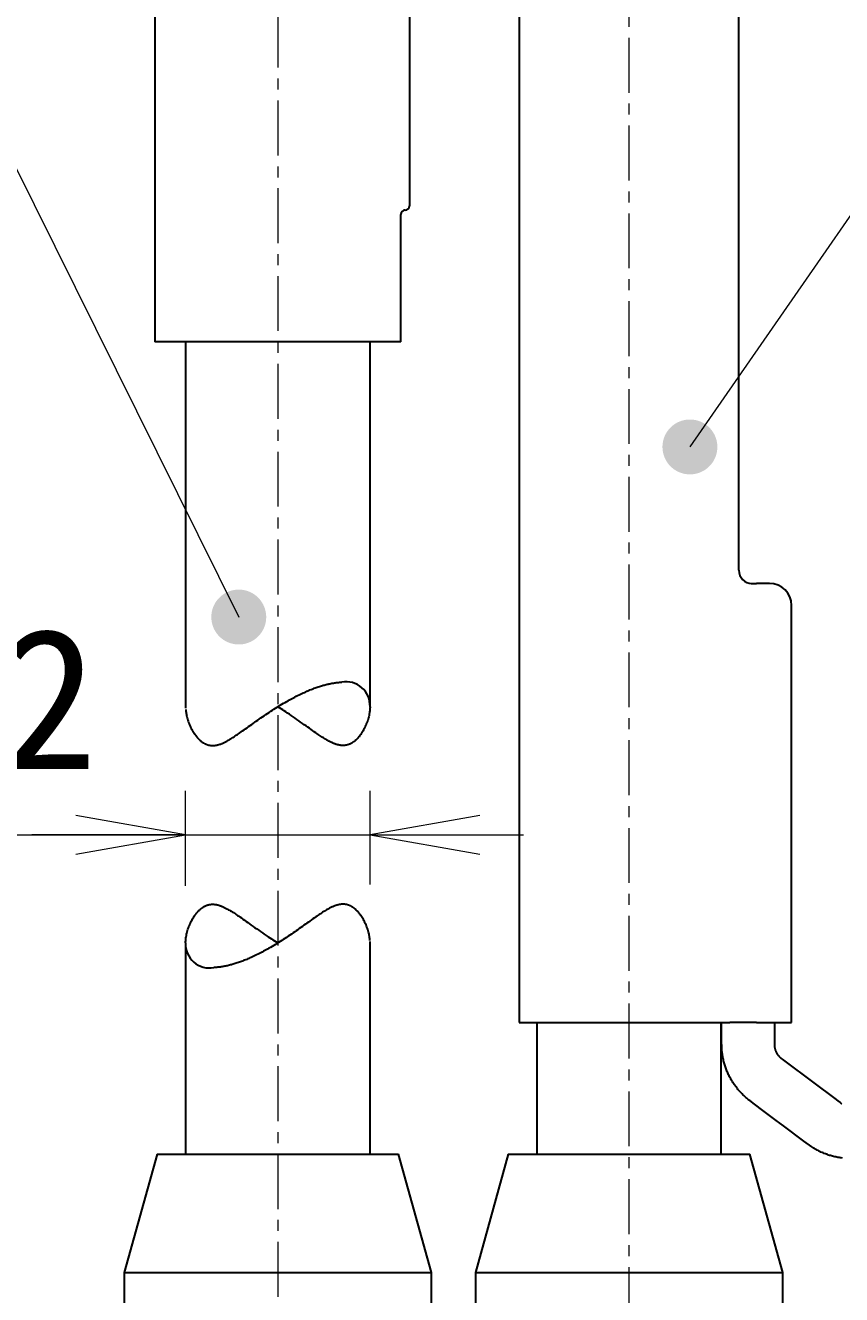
# Model space of a CAD drawing. Header units: millimetres. Extents: x 0 to 422, y 0 to 298.
# Tile 51 of 55: x 159 to 178, y 162 to 191. Entities that reach past the tile are written whole.
import ezdxf

# ---------------------------------------------------------------- set-up
doc = ezdxf.new("R2010")
doc.units = ezdxf.units.MM
doc.linetypes.add('CENTER', pattern=[2, 1.25, -0.25, 0.25, -0.25])
doc.styles.add('ｍｓ ｐゴシック', font='msgothic.ttc')
doc.dimstyles.get("Standard").update_dxf_attribs({"dimtxt": 0.18, "dimasz": 0.18, "dimexe": 0.18, "dimexo": 0.0625, "dimgap": 0.09, "dimtad": 0, "dimtih": 1, "dimtoh": 1, "dimdec": 4, "dimzin": 0, "dimdsep": 46, "dimcen": 0.09, "dimadec": 0, "dimazin": 0, "dimtfac": 1, "dimtdec": 4, "dimtofl": 0, "dimtmove": 0, "dimatfit": 3, "dimfxl": 1, "dimtolj": 1, "dimtzin": 0, "dimarcsym": 0})

# ---------------------------------------------------------------- blocks, each defined once
blk = doc.blocks.new('*D0')
at = {"color": 7, "linetype": 'Continuous', "lineweight": 9, "transparency": 16777216}
for p, q in [((262.698, 182.54), (263.77, 186.54)), ((264.4, 178.752), (264.4, 182.04)), ((268.6, 178.752), (268.6, 182.04)), ((264.4, 181.04), (260.9, 181.04)), ((261.9, 181.04), (271.1, 181.04)), ((268.6, 181.04), (272.1, 181.04))]:
    blk.add_line(p, q, dxfattribs=at)
blk.add_lwpolyline([(264.509, 184.54), (264.465, 184.87), (264.338, 185.178), (264.135, 185.442), (263.871, 185.644), (263.564, 185.772), (263.234, 185.815), (262.904, 185.772), (262.596, 185.644), (262.332, 185.442), (262.13, 185.178), (262.002, 184.87), (261.959, 184.54), (262.002, 184.21), (262.13, 183.903), (262.332, 183.639), (262.596, 183.436), (262.904, 183.309), (263.234, 183.265), (263.564, 183.309), (263.871, 183.436), (264.135, 183.639), (264.338, 183.903), (264.465, 184.21)], close=True, dxfattribs=at)
at = {"color": 7, "linetype": 'Continuous', "lineweight": 20, "transparency": 16777216}
for points in [[(261.9, 180.599, 0), (264.4, 181.04, 0), (261.9, 181.481, 0)], [(271.1, 181.481, 0), (268.6, 181.04, 0), (271.1, 180.599, 0)]]:
    blk.add_polyline3d(points, dxfattribs=at)
at = {"color": 7, "linetype": 'Continuous', "lineweight": 9, "transparency": 16777216, "style": 'ｍｓ ｐゴシック', "width": 1.000662}
blk.add_text('4.2', height=3.1999, dxfattribs=at).set_placement((265.476, 182.54))
blk = doc.blocks.new('*D1')
at = {"color": 7, "linetype": 'Continuous', "lineweight": 9, "transparency": 16777216}
for p, q in [((248.548, 174.099), (252.529, 175.238)), ((246.636, 174.37), (281.678, 115.967))]:
    blk.add_line(p, q, dxfattribs=at)
blk.add_lwpolyline([(251.195, 173.576), (251.455, 173.783), (251.653, 174.05), (251.776, 174.36), (251.814, 174.69), (251.765, 175.02), (251.632, 175.325), (251.425, 175.586), (251.158, 175.784), (250.848, 175.906), (250.517, 175.944), (250.188, 175.895), (249.883, 175.762), (249.622, 175.555), (249.424, 175.288), (249.302, 174.978), (249.264, 174.647), (249.313, 174.318), (249.445, 174.013), (249.652, 173.752), (249.92, 173.554), (250.229, 173.432), (250.56, 173.394), (250.889, 173.443)], close=True, dxfattribs=at)
at = {"color": 7, "linetype": 'Continuous', "lineweight": 20, "transparency": 16777216}
for points in [[(250.945, 166.333, 0), (252.609, 164.416, 0), (251.701, 166.786, 0)], [(282.056, 116.194, 0), (280.392, 118.111, 0), (281.3, 115.74, 0)]]:
    blk.add_polyline3d(points, dxfattribs=at)
at = {"color": 7, "linetype": 'Continuous', "lineweight": 9, "transparency": 16777216, "style": 'ｍｓ ｐゴシック', "width": 0.99985}
blk.add_text('54', height=3.201, rotation=300.9638, dxfattribs=at).set_placement((249.981, 171.709))
blk = doc.blocks.new('*D3')
at = {"color": 7, "linetype": 'Continuous', "lineweight": 9, "transparency": 16777216}
for p, q in [((212.362, 188.172), (212.362, 130.763)), ((210.862, 165.57), (206.862, 166.642)), ((212.362, 149.263), (212.362, 152.763)), ((200.912, 149.263), (213.362, 149.263)), ((200.912, 133.263), (213.362, 133.263)), ((212.362, 133.263), (212.362, 129.763))]:
    blk.add_line(p, q, dxfattribs=at)
for points in [[(210.862, 188.096), (209.323, 188.441), (207.746, 188.441), (206.208, 188.096)], [(206.208, 180.914), (207.746, 180.569), (209.323, 180.569), (210.862, 180.914)]]:
    blk.add_lwpolyline(points, dxfattribs=at)
blk.add_lwpolyline([(208.862, 167.381), (208.532, 167.337), (208.225, 167.21), (207.961, 167.007), (207.758, 166.743), (207.631, 166.436), (207.587, 166.106), (207.631, 165.776), (207.758, 165.468), (207.961, 165.204), (208.225, 165.002), (208.532, 164.874), (208.862, 164.831), (209.192, 164.874), (209.5, 165.002), (209.764, 165.204), (209.966, 165.468), (210.094, 165.776), (210.137, 166.106), (210.094, 166.436), (209.966, 166.743), (209.764, 167.007), (209.5, 167.21), (209.192, 167.337)], close=True, dxfattribs=at)
at = {"color": 7, "linetype": 'Continuous', "lineweight": 20, "transparency": 16777216}
for points in [[(211.921, 151.763, 0), (212.362, 149.263, 0), (212.803, 151.763, 0)], [(212.803, 130.763, 0), (212.362, 133.263, 0), (211.921, 130.763, 0)]]:
    blk.add_polyline3d(points, dxfattribs=at)
at = {"color": 7, "linetype": 'Continuous', "lineweight": 9, "transparency": 16777216, "style": 'ｍｓ ｐゴシック'}
for s, height, width, p in [('0.018', 1.6016, 0.999398, (208.208, 182.664)), ('0', 1.601, 0.99968, (210.862, 182.678)), ('+', 1.599, 1.001048, (208.207, 181.255)), ('H7', 3.2019, 1.000012, (210.862, 173.482)), ('16', 3.2032, 0.999483, (210.863, 168.176))]:
    blk.add_text(s, height=height, rotation=90, dxfattribs=dict(at, width=width)).set_placement(p)
blk = doc.blocks.new('*D4')
at = {"color": 7, "linetype": 'Continuous', "lineweight": 9, "transparency": 16777216}
for p, q in [((204.862, 178.175), (204.862, 132.763)), ((203.362, 165.567), (199.362, 166.639)), ((204.862, 147.263), (204.862, 150.763)), ((197.046, 147.263), (205.862, 147.263)), ((197.046, 135.263), (205.862, 135.263)), ((204.862, 135.263), (204.862, 131.763))]:
    blk.add_line(p, q, dxfattribs=at)
blk.add_lwpolyline([(201.362, 167.378), (201.032, 167.334), (200.725, 167.207), (200.461, 167.004), (200.258, 166.74), (200.131, 166.433), (200.087, 166.103), (200.131, 165.773), (200.258, 165.465), (200.461, 165.201), (200.725, 164.998), (201.032, 164.871), (201.362, 164.828), (201.692, 164.871), (202, 164.998), (202.264, 165.201), (202.466, 165.465), (202.594, 165.773), (202.637, 166.103), (202.594, 166.433), (202.466, 166.74), (202.264, 167.004), (202, 167.207), (201.692, 167.334)], close=True, dxfattribs=at)
at = {"color": 7, "linetype": 'Continuous', "lineweight": 20, "transparency": 16777216}
for points in [[(204.421, 149.763, 0), (204.862, 147.263, 0), (205.303, 149.763, 0)], [(205.303, 132.763, 0), (204.862, 135.263, 0), (204.421, 132.763, 0)]]:
    blk.add_polyline3d(points, dxfattribs=at)
at = {"color": 7, "linetype": 'Continuous', "lineweight": 9, "transparency": 16777216, "style": 'ｍｓ ｐゴシック'}
for s, height, width, p in [('0.1', 1.6005, 1.000477, (200.707, 175.158)), ('0', 1.601, 0.99968, (203.362, 175.335)), ('+', 1.599, 1.001048, (200.707, 173.912)), ('12', 3.2021, 0.999578, (203.362, 168.182))]:
    blk.add_text(s, height=height, rotation=90, dxfattribs=dict(at, width=width)).set_placement(p)
blk = doc.blocks.new('*D16')
at = {"color": 7, "linetype": 'Continuous', "lineweight": 9, "transparency": 16777216}
for p, q in [((151.292, 173.735), (152.363, 177.735)), ((162.612, 171.073), (162.612, 173.235)), ((166.812, 171.107), (166.812, 173.235)), ((150.076, 172.235), (169.312, 172.235)), ((162.612, 172.235), (159.112, 172.235)), ((166.812, 172.235), (170.312, 172.235))]:
    blk.add_line(p, q, dxfattribs=at)
blk.add_lwpolyline([(153.102, 175.735), (153.059, 176.065), (152.932, 176.373), (152.729, 176.637), (152.465, 176.84), (152.157, 176.967), (151.827, 177.01), (151.498, 176.967), (151.19, 176.84), (150.926, 176.637), (150.723, 176.373), (150.596, 176.065), (150.552, 175.735), (150.596, 175.405), (150.723, 175.098), (150.926, 174.834), (151.19, 174.631), (151.498, 174.504), (151.827, 174.46), (152.157, 174.504), (152.465, 174.631), (152.729, 174.834), (152.932, 175.098), (153.059, 175.405)], close=True, dxfattribs=at)
at = {"color": 7, "linetype": 'Continuous', "lineweight": 20, "transparency": 16777216}
for points in [[(160.112, 171.795, 0), (162.612, 172.235, 0), (160.112, 172.676, 0)], [(169.312, 172.676, 0), (166.812, 172.235, 0), (169.312, 171.795, 0)]]:
    blk.add_polyline3d(points, dxfattribs=at)
at = {"color": 7, "linetype": 'Continuous', "lineweight": 9, "transparency": 16777216, "style": 'ｍｓ ｐゴシック', "width": 1.000662}
blk.add_text('4.2', height=3.1999, dxfattribs=at).set_placement((154.07, 173.736))
blk = doc.blocks.new('*D19')
at = {"color": 7, "linetype": 'Continuous', "lineweight": 9, "transparency": 16777216}
for p, q in [((152.212, 231.263), (152.212, 235.96)), ((177.212, 231.263), (177.212, 235.96)), ((152.212, 234.96), (155.712, 234.96)), ((152.212, 234.96), (177.212, 234.96)), ((177.212, 234.96), (173.712, 234.96))]:
    blk.add_line(p, q, dxfattribs=at)
at = {"color": 7, "linetype": 'Continuous', "lineweight": 20, "transparency": 16777216}
for points in [[(154.712, 235.401, 0), (152.212, 234.96, 0), (154.712, 234.519, 0)], [(174.712, 234.519, 0), (177.212, 234.96, 0), (174.712, 235.401, 0)]]:
    blk.add_polyline3d(points, dxfattribs=at)
at = {"color": 7, "linetype": 'Continuous', "lineweight": 9, "transparency": 16777216, "style": 'ｍｓ ｐゴシック'}
for s, height, width, p in [('(', 3.199, 0.999114, (159.794, 236.461)), (')', 3.199, 1.002002, (167.529, 236.461)), ('25', 3.201, 1.000306, (161.833, 236.459))]:
    blk.add_text(s, height=height, dxfattribs=dict(at, width=width)).set_placement(p)
blk = doc.blocks.new('*D20')
at = {"color": 7, "linetype": 'Continuous', "lineweight": 9, "transparency": 16777216}
for p, q in [((193.162, 232.963), (203.076, 232.963)), ((202.076, 232.963), (202.076, 229.463)), ((202.076, 232.963), (202.076, 212.963)), ((202.076, 212.963), (202.076, 216.463)), ((193.162, 212.963), (203.076, 212.963))]:
    blk.add_line(p, q, dxfattribs=at)
at = {"color": 7, "linetype": 'Continuous', "lineweight": 20, "transparency": 16777216}
for points in [[(202.517, 230.463, 0), (202.076, 232.963, 0), (201.636, 230.463, 0)], [(201.636, 215.463, 0), (202.076, 212.963, 0), (202.517, 215.463, 0)]]:
    blk.add_polyline3d(points, dxfattribs=at)
at = {"color": 7, "linetype": 'Continuous', "lineweight": 9, "transparency": 16777216, "style": 'ｍｓ ｐゴシック'}
for s, height, width, p in [(')', 3.199, 1.002002, (200.575, 225.817)), ('20', 3.201, 1.00009, (200.575, 220.084)), ('(', 3.199, 0.999114, (200.575, 218.009))]:
    blk.add_text(s, height=height, rotation=90, dxfattribs=dict(at, width=width)).set_placement(p)
blk = doc.blocks.new('*D21')
at = {"color": 7, "linetype": 'Continuous', "lineweight": 9, "transparency": 16777216}
for p, q in [((183.262, 221.373), (183.262, 238.612)), ((192.162, 221.373), (192.162, 238.612)), ((183.262, 237.612), (186.762, 237.612)), ((192.162, 237.612), (183.262, 237.612)), ((192.162, 237.612), (188.662, 237.612))]:
    blk.add_line(p, q, dxfattribs=at)
at = {"color": 7, "linetype": 'Continuous', "lineweight": 20, "transparency": 16777216}
for points in [[(185.762, 238.052, 0), (183.262, 237.612, 0), (185.762, 237.171, 0)], [(189.662, 237.171, 0), (192.162, 237.612, 0), (189.662, 238.052, 0)]]:
    blk.add_polyline3d(points, dxfattribs=at)
at = {"color": 7, "linetype": 'Continuous', "lineweight": 9, "transparency": 16777216, "style": 'ｍｓ ｐゴシック'}
for s, height, width, p in [('(', 3.199, 0.999114, (182.321, 239.113)), (')', 3.199, 1.002002, (191.002, 239.113)), ('8.9', 3.201, 1.000475, (184.361, 239.111))]:
    blk.add_text(s, height=height, dxfattribs=dict(at, width=width)).set_placement(p)

msp = doc.modelspace()

# ---------------------------------------------------------------- hatches: boundary and pattern name
at = {"linetype": 'Continuous', "lineweight": 9}
for points in [[(174.72378, 181.07223), (174.72368, 181.08314), (174.72339, 181.09404), (174.72292, 181.10494), (174.72225, 181.11583), (174.7214, 181.1267), (174.72035, 181.13756), (174.71912, 181.1484), (174.71769, 181.15921), (174.71608, 181.17), (174.71428, 181.18076), (174.71229, 181.19149), (174.71012, 181.20217), (174.70776, 181.21282), (174.70521, 181.22343), (174.70248, 181.23399), (174.69956, 181.2445), (174.69647, 181.25496), (174.69319, 181.26537), (174.68973, 181.27571), (174.68608, 181.28599), (174.68226, 181.29621), (174.67826, 181.30636), (174.67409, 181.31644), (174.66974, 181.32644), (174.66522, 181.33637), (174.66052, 181.34621), (174.65565, 181.35597), (174.65062, 181.36565), (174.64541, 181.37524), (174.64004, 181.38473), (174.63451, 181.39413), (174.62881, 181.40343), (174.62294, 181.41263), (174.61692, 181.42172), (174.61075, 181.43072), (174.60441, 181.43959), (174.59792, 181.44836), (174.59128, 181.45702), (174.58449, 181.46556), (174.57755, 181.47397), (174.57047, 181.48227), (174.56324, 181.49044), (174.55587, 181.49848), (174.54836, 181.50639), (174.54072, 181.51417), (174.53294, 181.52182), (174.52503, 181.52933), (174.51698, 181.53669), (174.50881, 181.54392), (174.50052, 181.55101), (174.4921, 181.55795), (174.48356, 181.56474), (174.47491, 181.57138), (174.46614, 181.57787), (174.45726, 181.5842), (174.44827, 181.59038), (174.43918, 181.5964), (174.42998, 181.60226), (174.42067, 181.60796), (174.41128, 181.61349), (174.40178, 181.61887), (174.3922, 181.62407), (174.38252, 181.62911), (174.37276, 181.63398), (174.36291, 181.63867), (174.35299, 181.6432), (174.34298, 181.64755), (174.3329, 181.65172), (174.32276, 181.65572), (174.31254, 181.65954), (174.30226, 181.66318), (174.29191, 181.66664), (174.28151, 181.66992), (174.27105, 181.67302), (174.26054, 181.67593), (174.24998, 181.67866), (174.23937, 181.68121), (174.22872, 181.68357), (174.21803, 181.68575), (174.20731, 181.68774), (174.19655, 181.68954), (174.18576, 181.69115), (174.17494, 181.69257), (174.16411, 181.69381), (174.15325, 181.69485), (174.14237, 181.69571), (174.13149, 181.69637), (174.12059, 181.69685), (174.10968, 181.69713), (174.09878, 181.69723), (174.08787, 181.69713), (174.07696, 181.69685), (174.06607, 181.69637), (174.05518, 181.69571), (174.0443, 181.69485), (174.03345, 181.69381), (174.02261, 181.69257), (174.01179, 181.69115), (174.001, 181.68954), (173.99025, 181.68774), (173.97952, 181.68575), (173.96883, 181.68357), (173.95818, 181.68121), (173.94758, 181.67866), (173.93701, 181.67593), (173.9265, 181.67302), (173.91604, 181.66992), (173.90564, 181.66664), (173.8953, 181.66318), (173.88501, 181.65954), (173.8748, 181.65572), (173.86465, 181.65172), (173.85457, 181.64755), (173.84457, 181.6432), (173.83464, 181.63867), (173.82479, 181.63398), (173.81503, 181.62911), (173.80536, 181.62407), (173.79577, 181.61887), (173.78628, 181.61349), (173.77688, 181.60796), (173.76758, 181.60226), (173.75838, 181.5964), (173.74928, 181.59038), (173.74029, 181.5842), (173.73141, 181.57787), (173.72264, 181.57138), (173.71399, 181.56474), (173.70545, 181.55795), (173.69703, 181.55101), (173.68874, 181.54392), (173.68057, 181.53669), (173.67253, 181.52933), (173.66462, 181.52182), (173.65684, 181.51417), (173.64919, 181.50639), (173.64168, 181.49848), (173.63431, 181.49044), (173.62708, 181.48227), (173.62, 181.47397), (173.61306, 181.46556), (173.60627, 181.45702), (173.59963, 181.44836), (173.59314, 181.43959), (173.58681, 181.43072), (173.58063, 181.42172), (173.57461, 181.41263), (173.56874, 181.40343), (173.56305, 181.39413), (173.55751, 181.38473), (173.55214, 181.37524), (173.54693, 181.36565), (173.5419, 181.35597), (173.53703, 181.34621), (173.53233, 181.33637), (173.52781, 181.32644), (173.52346, 181.31644), (173.51929, 181.30636), (173.51529, 181.29621), (173.51147, 181.28599), (173.50783, 181.27571), (173.50437, 181.26537), (173.50109, 181.25496), (173.49799, 181.2445), (173.49507, 181.23399), (173.49234, 181.22343), (173.48979, 181.21282), (173.48743, 181.20217), (173.48526, 181.19149), (173.48327, 181.18076), (173.48147, 181.17), (173.47986, 181.15921), (173.47843, 181.1484), (173.4772, 181.13756), (173.47615, 181.1267), (173.4753, 181.11583), (173.47463, 181.10494), (173.47416, 181.09404), (173.47387, 181.08314), (173.47378, 181.07223), (173.47387, 181.06132), (173.47416, 181.05042), (173.47463, 181.03952), (173.4753, 181.02863), (173.47615, 181.01776), (173.4772, 181.0069), (173.47843, 180.99606), (173.47986, 180.98525), (173.48147, 180.97446), (173.48327, 180.9637), (173.48526, 180.95297), (173.48743, 180.94229), (173.48979, 180.93164), (173.49234, 180.92103), (173.49507, 180.91047), (173.49799, 180.89996), (173.50109, 180.8895), (173.50437, 180.87909), (173.50783, 180.86875), (173.51147, 180.85847), (173.51529, 180.84825), (173.51929, 180.8381), (173.52346, 180.82802), (173.52781, 180.81802), (173.53233, 180.80809), (173.53703, 180.79825), (173.5419, 180.78849), (173.54693, 180.77881), (173.55214, 180.76922), (173.55751, 180.75973), (173.56305, 180.75033), (173.56874, 180.74103), (173.57461, 180.73183), (173.58063, 180.72273), (173.58681, 180.71374), (173.59314, 180.70486), (173.59963, 180.6961), (173.60627, 180.68744), (173.61306, 180.6789), (173.62, 180.67049), (173.62708, 180.66219), (173.63431, 180.65402), (173.64168, 180.64598), (173.64919, 180.63807), (173.65684, 180.63029), (173.66462, 180.62264), (173.67253, 180.61514), (173.68057, 180.60776), (173.68874, 180.60054), (173.69703, 180.59345), (173.70545, 180.58651), (173.71399, 180.57972), (173.72264, 180.57308), (173.73141, 180.56659), (173.74029, 180.56026), (173.74928, 180.55408), (173.75838, 180.54806), (173.76758, 180.5422), (173.77688, 180.5365), (173.78628, 180.53097), (173.79577, 180.52559), (173.80536, 180.52039), (173.81503, 180.51535), (173.82479, 180.51048), (173.83464, 180.50579), (173.84457, 180.50126), (173.85457, 180.49691), (173.86465, 180.49274), (173.8748, 180.48874), (173.88501, 180.48492), (173.8953, 180.48128), (173.90564, 180.47782), (173.91604, 180.47454), (173.9265, 180.47144), (173.93701, 180.46853), (173.94758, 180.4658), (173.95818, 180.46325), (173.96883, 180.46089), (173.97952, 180.45871), (173.99025, 180.45672), (174.001, 180.45493), (174.01179, 180.45331), (174.02261, 180.45189), (174.03345, 180.45065), (174.0443, 180.44961), (174.05518, 180.44875), (174.06607, 180.44809), (174.07696, 180.44761), (174.08787, 180.44733), (174.09878, 180.44723), (174.10968, 180.44733), (174.12059, 180.44761), (174.13149, 180.44809), (174.14237, 180.44875), (174.15325, 180.44961), (174.16411, 180.45065), (174.17494, 180.45189), (174.18576, 180.45331), (174.19655, 180.45493), (174.20731, 180.45672), (174.21803, 180.45871), (174.22872, 180.46089), (174.23937, 180.46325), (174.24998, 180.4658), (174.26054, 180.46853), (174.27105, 180.47144), (174.28151, 180.47454), (174.29191, 180.47782), (174.30226, 180.48128), (174.31254, 180.48492), (174.32276, 180.48874), (174.3329, 180.49274), (174.34298, 180.49691), (174.35299, 180.50126), (174.36291, 180.50579), (174.37276, 180.51048), (174.38252, 180.51535), (174.3922, 180.52039), (174.40178, 180.52559), (174.41128, 180.53097), (174.42067, 180.5365), (174.42998, 180.5422), (174.43918, 180.54806), (174.44827, 180.55408), (174.45726, 180.56026), (174.46614, 180.56659), (174.47491, 180.57308), (174.48356, 180.57972), (174.4921, 180.58651), (174.50052, 180.59345), (174.50881, 180.60054), (174.51698, 180.60776), (174.52503, 180.61514), (174.53294, 180.62264), (174.54072, 180.63029), (174.54836, 180.63807), (174.55587, 180.64598), (174.56324, 180.65402), (174.57047, 180.66219), (174.57755, 180.67049), (174.58449, 180.6789), (174.59128, 180.68744), (174.59792, 180.6961), (174.60441, 180.70486), (174.61075, 180.71374), (174.61692, 180.72273), (174.62294, 180.73183), (174.62881, 180.74103), (174.63451, 180.75033), (174.64004, 180.75973), (174.64541, 180.76922), (174.65062, 180.77881), (174.65565, 180.78849), (174.66052, 180.79825), (174.66522, 180.80809), (174.66974, 180.81802), (174.67409, 180.82802), (174.67826, 180.8381), (174.68226, 180.84825), (174.68608, 180.85847), (174.68973, 180.86875), (174.69319, 180.87909), (174.69647, 180.8895), (174.69956, 180.89996), (174.70248, 180.91047), (174.70521, 180.92103), (174.70776, 180.93164), (174.71012, 180.94229), (174.71229, 180.95297), (174.71428, 180.9637), (174.71608, 180.97446), (174.71769, 180.98525), (174.71912, 180.99606), (174.72035, 181.0069), (174.7214, 181.01776), (174.72225, 181.02863), (174.72292, 181.03952), (174.72339, 181.05042), (174.72368, 181.06132)], [(164.44743, 177.19754), (164.44734, 177.20845), (164.44705, 177.21935), (164.44658, 177.23025), (164.44591, 177.24114), (164.44506, 177.25202), (164.44401, 177.26287), (164.44277, 177.27371), (164.44135, 177.28453), (164.43974, 177.29532), (164.43794, 177.30608), (164.43595, 177.3168), (164.43378, 177.32749), (164.43141, 177.33814), (164.42887, 177.34875), (164.42614, 177.35931), (164.42322, 177.36982), (164.42012, 177.38028), (164.41684, 177.39068), (164.41338, 177.40103), (164.40974, 177.41131), (164.40592, 177.42152), (164.40192, 177.43167), (164.39775, 177.44175), (164.3934, 177.45175), (164.38888, 177.46168), (164.38418, 177.47153), (164.37931, 177.48129), (164.37428, 177.49097), (164.36907, 177.50055), (164.3637, 177.51004), (164.35816, 177.51944), (164.35246, 177.52874), (164.3466, 177.53795), (164.34058, 177.54704), (164.3344, 177.55603), (164.32807, 177.56491), (164.32158, 177.57368), (164.31494, 177.58233), (164.30815, 177.59087), (164.30121, 177.59929), (164.29413, 177.60758), (164.2869, 177.61575), (164.27953, 177.62379), (164.27202, 177.63171), (164.26438, 177.63949), (164.2566, 177.64713), (164.24868, 177.65464), (164.24064, 177.66201), (164.23247, 177.66924), (164.22418, 177.67632), (164.21576, 177.68326), (164.20722, 177.69005), (164.19857, 177.69669), (164.1898, 177.70318), (164.18092, 177.70951), (164.17193, 177.71569), (164.16283, 177.72171), (164.15363, 177.72757), (164.14433, 177.73327), (164.13493, 177.73881), (164.12544, 177.74418), (164.11585, 177.74939), (164.10618, 177.75442), (164.09642, 177.75929), (164.08657, 177.76399), (164.07664, 177.76851), (164.06664, 177.77286), (164.05656, 177.77703), (164.04641, 177.78103), (164.0362, 177.78485), (164.02591, 177.78849), (164.01557, 177.79195), (164.00517, 177.79524), (163.99471, 177.79833), (163.9842, 177.80125), (163.97364, 177.80398), (163.96303, 177.80652), (163.95238, 177.80889), (163.94169, 177.81106), (163.93096, 177.81305), (163.92021, 177.81485), (163.90942, 177.81646), (163.8986, 177.81789), (163.88776, 177.81912), (163.87691, 177.82017), (163.86603, 177.82102), (163.85514, 177.82169), (163.84425, 177.82216), (163.83334, 177.82245), (163.82243, 177.82254), (163.81153, 177.82245), (163.80062, 177.82216), (163.78972, 177.82169), (163.77884, 177.82102), (163.76796, 177.82017), (163.7571, 177.81912), (163.74627, 177.81789), (163.73545, 177.81646), (163.72466, 177.81485), (163.7139, 177.81305), (163.70318, 177.81106), (163.69249, 177.80889), (163.68184, 177.80652), (163.67123, 177.80398), (163.66067, 177.80125), (163.65016, 177.79833), (163.6397, 177.79524), (163.6293, 177.79195), (163.61895, 177.78849), (163.60867, 177.78485), (163.59845, 177.78103), (163.5883, 177.77703), (163.57823, 177.77286), (163.56822, 177.76851), (163.5583, 177.76399), (163.54845, 177.75929), (163.53869, 177.75442), (163.52901, 177.74939), (163.51943, 177.74418), (163.50993, 177.73881), (163.50054, 177.73327), (163.49123, 177.72757), (163.48204, 177.72171), (163.47294, 177.71569), (163.46395, 177.70951), (163.45507, 177.70318), (163.4463, 177.69669), (163.43764, 177.69005), (163.42911, 177.68326), (163.42069, 177.67632), (163.4124, 177.66924), (163.40423, 177.66201), (163.39618, 177.65464), (163.38827, 177.64713), (163.38049, 177.63949), (163.37285, 177.63171), (163.36534, 177.62379), (163.35797, 177.61575), (163.35074, 177.60758), (163.34366, 177.59929), (163.33672, 177.59087), (163.32993, 177.58233), (163.32329, 177.57368), (163.3168, 177.56491), (163.31046, 177.55603), (163.30428, 177.54704), (163.29826, 177.53795), (163.2924, 177.52874), (163.28671, 177.51944), (163.28117, 177.51004), (163.2758, 177.50055), (163.27059, 177.49097), (163.26555, 177.48129), (163.26069, 177.47153), (163.25599, 177.46168), (163.25147, 177.45175), (163.24712, 177.44175), (163.24294, 177.43167), (163.23895, 177.42152), (163.23513, 177.41131), (163.23149, 177.40103), (163.22802, 177.39068), (163.22474, 177.38028), (163.22164, 177.36982), (163.21873, 177.35931), (163.216, 177.34875), (163.21345, 177.33814), (163.21109, 177.32749), (163.20892, 177.3168), (163.20693, 177.30608), (163.20513, 177.29532), (163.20352, 177.28453), (163.20209, 177.27371), (163.20086, 177.26287), (163.19981, 177.25202), (163.19896, 177.24114), (163.19829, 177.23025), (163.19781, 177.21935), (163.19753, 177.20845), (163.19743, 177.19754), (163.19753, 177.18664), (163.19781, 177.17573), (163.19829, 177.16483), (163.19896, 177.15395), (163.19981, 177.14307), (163.20086, 177.13221), (163.20209, 177.12138), (163.20352, 177.11056), (163.20513, 177.09977), (163.20693, 177.08901), (163.20892, 177.07829), (163.21109, 177.0676), (163.21345, 177.05695), (163.216, 177.04634), (163.21873, 177.03578), (163.22164, 177.02527), (163.22474, 177.01481), (163.22802, 177.00441), (163.23149, 176.99406), (163.23513, 176.98378), (163.23895, 176.97356), (163.24294, 176.96342), (163.24712, 176.95334), (163.25147, 176.94333), (163.25599, 176.93341), (163.26069, 176.92356), (163.26555, 176.9138), (163.27059, 176.90412), (163.2758, 176.89454), (163.28117, 176.88504), (163.28671, 176.87564), (163.2924, 176.86635), (163.29826, 176.85714), (163.30428, 176.84805), (163.31046, 176.83906), (163.3168, 176.83018), (163.32329, 176.82141), (163.32993, 176.81275), (163.33672, 176.80422), (163.34366, 176.7958), (163.35074, 176.78751), (163.35797, 176.77934), (163.36534, 176.7713), (163.37285, 176.76338), (163.38049, 176.7556), (163.38827, 176.74796), (163.39618, 176.74045), (163.40423, 176.73308), (163.4124, 176.72585), (163.42069, 176.71876), (163.42911, 176.71183), (163.43764, 176.70504), (163.4463, 176.6984), (163.45507, 176.69191), (163.46395, 176.68557), (163.47294, 176.6794), (163.48204, 176.67338), (163.49123, 176.66751), (163.50054, 176.66181), (163.50993, 176.65628), (163.51943, 176.65091), (163.52901, 176.6457), (163.53869, 176.64066), (163.54845, 176.6358), (163.5583, 176.6311), (163.56822, 176.62658), (163.57823, 176.62223), (163.5883, 176.61806), (163.59845, 176.61405), (163.60867, 176.61024), (163.61895, 176.6066), (163.6293, 176.60313), (163.6397, 176.59985), (163.65016, 176.59675), (163.66067, 176.59384), (163.67123, 176.59111), (163.68184, 176.58856), (163.69249, 176.5862), (163.70318, 176.58403), (163.7139, 176.58204), (163.72466, 176.58024), (163.73545, 176.57863), (163.74627, 176.5772), (163.7571, 176.57597), (163.76796, 176.57492), (163.77884, 176.57407), (163.78972, 176.5734), (163.80062, 176.57292), (163.81153, 176.57264), (163.82243, 176.57254), (163.83334, 176.57264), (163.84425, 176.57292), (163.85514, 176.5734), (163.86603, 176.57407), (163.87691, 176.57492), (163.88776, 176.57597), (163.8986, 176.5772), (163.90942, 176.57863), (163.92021, 176.58024), (163.93096, 176.58204), (163.94169, 176.58403), (163.95238, 176.5862), (163.96303, 176.58856), (163.97364, 176.59111), (163.9842, 176.59384), (163.99471, 176.59675), (164.00517, 176.59985), (164.01557, 176.60313), (164.02591, 176.6066), (164.0362, 176.61024), (164.04641, 176.61405), (164.05656, 176.61806), (164.06664, 176.62223), (164.07664, 176.62658), (164.08657, 176.6311), (164.09642, 176.6358), (164.10618, 176.64066), (164.11585, 176.6457), (164.12544, 176.65091), (164.13493, 176.65628), (164.14433, 176.66181), (164.15363, 176.66751), (164.16283, 176.67338), (164.17193, 176.6794), (164.18092, 176.68557), (164.1898, 176.69191), (164.19857, 176.6984), (164.20722, 176.70504), (164.21576, 176.71183), (164.22418, 176.71876), (164.23247, 176.72585), (164.24064, 176.73308), (164.24868, 176.74045), (164.2566, 176.74796), (164.26438, 176.7556), (164.27202, 176.76338), (164.27953, 176.7713), (164.2869, 176.77934), (164.29413, 176.78751), (164.30121, 176.7958), (164.30815, 176.80422), (164.31494, 176.81275), (164.32158, 176.82141), (164.32807, 176.83018), (164.3344, 176.83906), (164.34058, 176.84805), (164.3466, 176.85714), (164.35246, 176.86635), (164.35816, 176.87564), (164.3637, 176.88504), (164.36907, 176.89454), (164.37428, 176.90412), (164.37931, 176.9138), (164.38418, 176.92356), (164.38888, 176.93341), (164.3934, 176.94333), (164.39775, 176.95334), (164.40192, 176.96342), (164.40592, 176.97356), (164.40974, 176.98378), (164.41338, 176.99406), (164.41684, 177.00441), (164.42012, 177.01481), (164.42322, 177.02527), (164.42614, 177.03578), (164.42887, 177.04634), (164.43141, 177.05695), (164.43378, 177.0676), (164.43595, 177.07829), (164.43794, 177.08901), (164.43974, 177.09977), (164.44135, 177.11056), (164.44277, 177.12138), (164.44401, 177.13221), (164.44506, 177.14307), (164.44591, 177.15395), (164.44658, 177.16483), (164.44705, 177.17573), (164.44734, 177.18664)]]:
    msp.add_hatch(color=7, dxfattribs=at).paths.add_polyline_path(points, flags=0)

# ---------------------------------------------------------------- linework, layer by layer
at = {"color": 1, "linetype": 'CENTER', "lineweight": 9, "true_color": 0xff0000}
for p, q in [((164.71208, 232.96329), (164.71208, 158.26329)), ((172.71208, 159.14186), (172.71208, 193.49285))]:
    msp.add_line(p, q, dxfattribs=at)
at = {"color": 7, "linetype": 'Continuous', "lineweight": 30}
for p, q in [((167.71208, 199.36329), (167.71208, 186.56329)), ((161.91208, 198.35149), (161.91208, 183.46329)), ((170.21208, 192.96329), (170.21208, 167.96329)), ((175.21208, 178.26329), (175.21208, 192.96329)), ((167.51208, 183.46329), (167.51208, 186.36329)), ((167.61208, 186.46329), (167.58436, 186.46329)), ((167.51208, 183.46329), (161.91208, 183.46329)), ((162.61208, 183.46329), (162.61208, 175.11908)), ((166.81208, 175.15367), (166.81208, 183.46329)), ((175.49596, 177.96329), (175.61208, 177.96329)), ((175.91208, 177.96329), (175.61208, 177.96329)), ((176.41208, 167.96329), (176.41208, 177.46329)), ((162.61208, 169.7729), (162.61208, 164.96329)), ((166.81208, 164.96329), (166.81208, 169.8075)), ((170.21208, 167.96329), (175.01108, 167.96329)), ((170.61208, 167.96329), (170.61208, 167.93006)), ((170.61208, 167.93006), (170.61208, 165.00688)), ((174.81208, 167.96216), (174.81208, 167.96329)), ((174.81208, 164.96441), (174.81208, 167.96216)), ((175.28696, 167.96329), (175.01108, 167.96329)), ((175.61208, 167.96329), (175.28696, 167.96329)), ((175.61208, 167.96329), (176.41208, 167.96329)), ((161.96208, 164.96329), (161.21208, 162.26329)), ((161.96208, 164.96329), (167.46208, 164.96329)), ((168.21208, 162.26329), (167.46208, 164.96329)), ((169.96208, 164.96329), (169.21208, 162.26329)), ((169.96208, 164.96329), (175.46208, 164.96329)), ((170.61208, 165.00688), (170.61208, 164.97522)), ((174.81208, 164.96329), (174.81208, 164.96441)), ((176.21208, 162.26329), (175.46208, 164.96329)), ((161.21208, 162.26329), (168.21208, 162.26329)), ((161.21208, 162.26329), (161.21208, 161.26329)), ((168.21208, 161.26329), (168.21208, 162.26329)), ((169.21208, 162.26329), (169.21208, 161.26329)), ((169.21208, 162.26329), (176.21208, 162.26329)), ((176.21208, 161.26329), (176.21208, 162.26329))]:
    msp.add_line(p, q, dxfattribs=at)
for points in [[(162.61423, 175.09364), (162.61596, 175.07268), (162.61843, 175.04939), (162.62151, 175.02594), (162.62518, 175.00235), (162.62944, 174.97863), (162.63429, 174.9548), (162.63971, 174.93088), (162.64649, 174.90395), (162.65399, 174.87692), (162.66221, 174.84984), (162.67115, 174.82273), (162.68081, 174.79561), (162.6912, 174.7685), (162.7023, 174.74143), (162.71414, 174.71444), (162.72671, 174.68755), (162.74002, 174.66081), (162.75169, 174.63865), (162.76389, 174.61664), (162.77662, 174.5948), (162.7899, 174.57318), (162.80374, 174.55179), (162.81814, 174.53069), (162.82958, 174.5147), (162.84136, 174.49892), (162.85351, 174.48336), (162.86601, 174.46805), (162.87809, 174.45393), (162.89049, 174.44007), (162.90325, 174.4265), (162.91634, 174.41325), (162.92708, 174.40289), (162.93806, 174.39276), (162.94927, 174.38288), (162.96073, 174.37327), (162.97243, 174.36395), (162.98237, 174.35642), (162.9925, 174.34911), (163.00281, 174.34204), (163.01329, 174.33521), (163.02396, 174.32866), (163.03481, 174.32239), (163.04295, 174.31793), (163.05119, 174.31365), (163.05954, 174.30953), (163.06799, 174.30559), (163.07654, 174.30184), (163.08463, 174.2985), (163.09281, 174.29533), (163.10108, 174.29234), (163.10944, 174.28952), (163.11788, 174.28689), (163.12641, 174.28445), (163.13503, 174.2822), (163.14373, 174.28015), (163.15251, 174.2783), (163.16136, 174.27665), (163.1703, 174.27522), (163.17931, 174.27399), (163.1884, 174.27297), (163.19755, 174.27217), (163.20678, 174.27158), (163.21503, 174.27125), (163.22333, 174.27108), (163.23169, 174.27109), (163.24009, 174.27127), (163.24853, 174.27162), (163.25701, 174.27214), (163.2666, 174.27294), (163.27624, 174.27395), (163.28592, 174.27517), (163.29565, 174.2766), (163.3054, 174.27824), (163.3152, 174.28008), (163.32503, 174.28212), (163.33488, 174.28436), (163.34477, 174.2868), (163.35468, 174.28942), (163.36461, 174.29223), (163.37456, 174.29522), (163.38453, 174.29838), (163.39451, 174.30172), (163.40451, 174.30522), (163.41784, 174.31012), (163.43119, 174.31531), (163.44456, 174.32075), (163.45794, 174.32645), (163.47133, 174.33239), (163.48749, 174.33986), (163.50366, 174.34764), (163.51985, 174.35572), (163.53604, 174.36408), (163.55224, 174.3727), (163.56844, 174.38157), (163.58465, 174.39067), (163.60086, 174.39999), (163.62249, 174.41273), (163.64412, 174.42581), (163.66577, 174.4392), (163.69105, 174.45517), (163.71636, 174.47148), (163.7417, 174.48812), (163.76707, 174.50504), (163.79249, 174.52222), (163.81794, 174.53963), (163.84342, 174.55723), (163.87725, 174.5808), (163.91119, 174.60466), (163.94522, 174.62875), (163.97937, 174.65304), (164.01364, 174.67748), (164.04802, 174.70205), (164.08255, 174.72673), (164.11721, 174.75148), (164.15202, 174.77629), (164.18697, 174.80112), (164.22206, 174.82596), (164.25732, 174.85079), (164.29273, 174.87559), (164.3283, 174.90035), (164.36402, 174.92503), (164.40138, 174.95064), (164.43892, 174.97615), (164.47663, 175.00153), (164.51452, 175.02677), (164.55257, 175.05184), (164.58818, 175.07504), (164.62394, 175.09809), (164.65984, 175.12095), (164.69588, 175.14361), (164.73205, 175.16606), (164.76836, 175.18829), (164.8048, 175.21029), (164.84136, 175.23204), (164.87804, 175.25352), (164.91483, 175.27472), (164.94556, 175.29216), (164.97638, 175.30939), (165.00725, 175.32641), (165.03819, 175.34319), (165.06918, 175.35973), (165.10021, 175.37602), (165.13182, 175.39232), (165.16348, 175.40835), (165.19516, 175.4241), (165.22687, 175.43954), (165.25704, 175.45394), (165.28722, 175.46806), (165.31739, 175.48188), (165.34756, 175.49539), (165.37168, 175.50597), (165.39579, 175.51635), (165.41988, 175.52652), (165.44395, 175.53647), (165.46798, 175.54619), (165.49198, 175.55569), (165.51594, 175.56496), (165.53986, 175.574), (165.56373, 175.58279), (165.58753, 175.59134), (165.61116, 175.59959), (165.63471, 175.60759), (165.6582, 175.61533), (165.6816, 175.62281), (165.70491, 175.63002), (165.72672, 175.63654), (165.74844, 175.64282), (165.77007, 175.64886), (165.7916, 175.65464), (165.81303, 175.66017), (165.83434, 175.66544), (165.85554, 175.67045), (165.87663, 175.6752), (165.89758, 175.67969), (165.91839, 175.6839), (165.93907, 175.68783), (165.9596, 175.6915), (165.97999, 175.69489), (166.00021, 175.69799), (166.02027, 175.70082), (166.03996, 175.70333), (166.05949, 175.70557), (166.07884, 175.70752), (166.098, 175.7092), (166.11698, 175.71058), (166.13575, 175.71169), (166.15285, 175.71245), (166.16977, 175.71296)], [(166.81208, 175.15369), (166.81206, 175.14828), (166.81159, 175.12533), (166.81055, 175.10328), (166.80895, 175.08105), (166.80678, 175.05866), (166.80406, 175.03613), (166.80078, 175.01346), (166.79591, 174.98496), (166.79019, 174.95629), (166.78363, 174.92747), (166.77623, 174.89854), (166.768, 174.86953), (166.75893, 174.84045), (166.74903, 174.81134), (166.73831, 174.78223), (166.72783, 174.75577), (166.71665, 174.72936), (166.70478, 174.70304), (166.69221, 174.67684), (166.67971, 174.65228), (166.66658, 174.62789), (166.65279, 174.6037), (166.63835, 174.57974), (166.62631, 174.56077), (166.61383, 174.542), (166.60091, 174.52345), (166.58752, 174.50517), (166.57367, 174.48717), (166.56176, 174.4724), (166.54951, 174.45788), (166.5369, 174.44362), (166.52394, 174.42967), (166.51062, 174.41603), (166.49693, 174.40275), (166.48594, 174.39261), (166.47471, 174.38273), (166.46323, 174.37311), (166.45151, 174.36378), (166.44261, 174.35703), (166.43356, 174.35046), (166.42438, 174.34407), (166.41504, 174.33789), (166.40557, 174.33191), (166.39594, 174.32615), (166.38616, 174.32062), (166.37624, 174.31532), (166.36616, 174.31028), (166.35594, 174.30549), (166.34731, 174.30171), (166.33856, 174.29812), (166.32972, 174.29473), (166.32077, 174.29154), (166.31172, 174.28856), (166.30258, 174.28581), (166.29499, 174.28371), (166.28733, 174.28176), (166.27961, 174.27997), (166.27183, 174.27834), (166.26398, 174.27686), (166.25607, 174.27555), (166.24719, 174.27429), (166.23823, 174.27323), (166.22921, 174.27238), (166.22012, 174.27174), (166.21096, 174.27131), (166.20174, 174.27109), (166.19246, 174.27109), (166.18313, 174.2713), (166.17374, 174.27172), (166.1643, 174.27236), (166.15481, 174.2732), (166.14528, 174.27426), (166.13571, 174.27552), (166.12609, 174.27699), (166.11644, 174.27865), (166.10603, 174.28067), (166.09558, 174.28291), (166.08509, 174.28537), (166.07458, 174.28805), (166.06404, 174.29094), (166.05347, 174.29403), (166.04145, 174.29779), (166.02939, 174.3018), (166.01732, 174.30605), (166.00523, 174.31054), (165.99312, 174.31525), (165.981, 174.32017), (165.96887, 174.3253), (165.95673, 174.33064), (165.94458, 174.33616), (165.93242, 174.34187), (165.91722, 174.34925), (165.90201, 174.35689), (165.88679, 174.36477), (165.87157, 174.37289), (165.85194, 174.38367), (165.83229, 174.39479), (165.81263, 174.40623), (165.79297, 174.41796), (165.77329, 174.42995), (165.74905, 174.44506), (165.72479, 174.4605), (165.70049, 174.47626), (165.67618, 174.4923), (165.65184, 174.50858), (165.62746, 174.5251), (165.60304, 174.54182), (165.57858, 174.55872), (165.54199, 174.58424), (165.50528, 174.61009), (165.46843, 174.6362), (165.43146, 174.66253), (165.39434, 174.68904), (165.35709, 174.71567), (165.31563, 174.74528), (165.27396, 174.77499), (165.23208, 174.80474), (165.18999, 174.8345), (165.14769, 174.86422), (165.10516, 174.89389), (165.06239, 174.92348), (165.01939, 174.95295), (164.97616, 174.98228), (164.93272, 175.01142), (164.89634, 175.03556), (164.85979, 175.05956), (164.82308, 175.08339), (164.78622, 175.10703), (164.74922, 175.13048), (164.71208, 175.1537)], [(162.61208, 169.77288), (162.6121, 169.7783), (162.61257, 169.80125), (162.6136, 169.8233), (162.61521, 169.84553), (162.61738, 169.86791), (162.6201, 169.89045), (162.62338, 169.91311), (162.62825, 169.94162), (162.63397, 169.97029), (162.64053, 169.99911), (162.64793, 170.02803), (162.65616, 170.05705), (162.66523, 170.08613), (162.67512, 170.11524), (162.68585, 170.14435), (162.69633, 170.17081), (162.7075, 170.19721), (162.71938, 170.22353), (162.73195, 170.24974), (162.74444, 170.27429), (162.75758, 170.29869), (162.77136, 170.32288), (162.78581, 170.34683), (162.79785, 170.36581), (162.81033, 170.38458), (162.82325, 170.40313), (162.83664, 170.42141), (162.85049, 170.43941), (162.8624, 170.45417), (162.87465, 170.4687), (162.88725, 170.48295), (162.90021, 170.49691), (162.91353, 170.51054), (162.92723, 170.52382), (162.93822, 170.53396), (162.94945, 170.54385), (162.96093, 170.55347), (162.97265, 170.56279), (162.98155, 170.56955), (162.99059, 170.57612), (162.99978, 170.5825), (163.00911, 170.58869), (163.01859, 170.59467), (163.02822, 170.60043), (163.03799, 170.60596), (163.04792, 170.61125), (163.05799, 170.6163), (163.06822, 170.62108), (163.07685, 170.62487), (163.08559, 170.62846), (163.09444, 170.63185), (163.10339, 170.63504), (163.11243, 170.63801), (163.12158, 170.64077), (163.12917, 170.64287), (163.13682, 170.64482), (163.14455, 170.64661), (163.15233, 170.64824), (163.16018, 170.64972), (163.16809, 170.65103), (163.17697, 170.65229), (163.18592, 170.65335), (163.19495, 170.6542), (163.20404, 170.65484), (163.2132, 170.65527), (163.22242, 170.65549), (163.23169, 170.65549), (163.24103, 170.65528), (163.25042, 170.65485), (163.25986, 170.65422), (163.26934, 170.65337), (163.27888, 170.65232), (163.28845, 170.65106), (163.29807, 170.64959), (163.30772, 170.64792), (163.31813, 170.64591), (163.32858, 170.64367), (163.33907, 170.6412), (163.34958, 170.63853), (163.36012, 170.63564), (163.37068, 170.63254), (163.38271, 170.62879), (163.39476, 170.62478), (163.40684, 170.62052), (163.41893, 170.61604), (163.43104, 170.61133), (163.44316, 170.6064), (163.45529, 170.60127), (163.46743, 170.59594), (163.47958, 170.59041), (163.49174, 170.58471), (163.50694, 170.57733), (163.52215, 170.56969), (163.53737, 170.56181), (163.55259, 170.55369), (163.57222, 170.54291), (163.59187, 170.53178), (163.61153, 170.52035), (163.63119, 170.50862), (163.65086, 170.49662), (163.67511, 170.48152), (163.69937, 170.46607), (163.72366, 170.45031), (163.74798, 170.43428), (163.77232, 170.41799), (163.7967, 170.40148), (163.82112, 170.38476), (163.84558, 170.36786), (163.88217, 170.34233), (163.91888, 170.31649), (163.95572, 170.29038), (163.9927, 170.26405), (164.02982, 170.23754), (164.06707, 170.21091), (164.10853, 170.18129), (164.15019, 170.15159), (164.19207, 170.12184), (164.23416, 170.09208), (164.27647, 170.06236), (164.319, 170.03269), (164.36177, 170.0031), (164.40477, 169.97363), (164.44799, 169.9443), (164.49144, 169.91515), (164.52782, 169.89101), (164.56437, 169.86702), (164.60108, 169.84319), (164.63794, 169.81954), (164.67494, 169.7961), (164.71208, 169.77287)], [(166.80993, 169.83294), (166.8082, 169.8539), (166.80572, 169.87719), (166.80265, 169.90064), (166.79898, 169.92423), (166.79472, 169.94795), (166.78987, 169.97178), (166.78445, 169.9957), (166.77767, 170.02263), (166.77017, 170.04965), (166.76195, 170.07673), (166.75301, 170.10385), (166.74334, 170.13097), (166.73296, 170.15808), (166.72185, 170.18515), (166.71002, 170.21214), (166.69744, 170.23903), (166.68413, 170.26577), (166.67247, 170.28792), (166.66027, 170.30994), (166.64754, 170.33177), (166.63425, 170.3534), (166.62042, 170.37478), (166.60602, 170.39589), (166.59458, 170.41187), (166.58279, 170.42766), (166.57065, 170.44321), (166.55815, 170.45852), (166.54607, 170.47264), (166.53366, 170.4865), (166.52091, 170.50007), (166.50781, 170.51333), (166.49707, 170.52369), (166.4861, 170.53382), (166.47488, 170.5437), (166.46343, 170.55331), (166.45173, 170.56262), (166.44178, 170.57016), (166.43166, 170.57747), (166.42135, 170.58454), (166.41087, 170.59136), (166.4002, 170.59792), (166.38935, 170.60419), (166.38121, 170.60864), (166.37296, 170.61293), (166.36462, 170.61705), (166.35617, 170.62098), (166.34762, 170.62474), (166.33953, 170.62808), (166.33134, 170.63125), (166.32307, 170.63424), (166.31472, 170.63706), (166.30627, 170.63969), (166.29774, 170.64213), (166.28913, 170.64438), (166.28043, 170.64643), (166.27165, 170.64828), (166.26279, 170.64992), (166.25386, 170.65136), (166.24485, 170.65259), (166.23576, 170.65361), (166.2266, 170.65441), (166.21738, 170.65499), (166.20913, 170.65533), (166.20082, 170.65549), (166.19247, 170.65549), (166.18407, 170.65531), (166.17563, 170.65496), (166.16715, 170.65443), (166.15756, 170.65364), (166.14792, 170.65263), (166.13824, 170.65141), (166.12851, 170.64998), (166.11875, 170.64834), (166.10896, 170.6465), (166.09913, 170.64445), (166.08927, 170.64221), (166.07939, 170.63978), (166.06948, 170.63716), (166.05955, 170.63435), (166.0496, 170.63136), (166.03963, 170.6282), (166.02965, 170.62486), (166.01965, 170.62136), (166.00632, 170.61645), (165.99297, 170.61127), (165.9796, 170.60582), (165.96622, 170.60012), (165.95283, 170.59419), (165.93667, 170.58672), (165.92049, 170.57894), (165.90431, 170.57086), (165.88812, 170.5625), (165.87192, 170.55388), (165.85572, 170.54501), (165.83951, 170.53591), (165.8233, 170.52659), (165.80167, 170.51384), (165.78003, 170.50076), (165.75838, 170.48738), (165.73311, 170.47141), (165.7078, 170.45509), (165.68246, 170.43846), (165.65708, 170.42154), (165.63167, 170.40436), (165.60622, 170.38695), (165.58073, 170.36935), (165.5469, 170.34577), (165.51297, 170.32192), (165.47893, 170.29783), (165.44478, 170.27354), (165.41052, 170.24909), (165.37613, 170.22452), (165.34161, 170.19985), (165.30694, 170.1751), (165.27214, 170.15029), (165.23719, 170.12546), (165.2021, 170.10062), (165.16684, 170.07579), (165.13143, 170.05098), (165.09586, 170.02623), (165.06014, 170.00155), (165.02278, 169.97594), (164.98524, 169.95043), (164.94752, 169.92505), (164.90964, 169.89981), (164.87159, 169.87474), (164.83598, 169.85153), (164.80022, 169.82849), (164.76432, 169.80563), (164.72828, 169.78297), (164.69211, 169.76052), (164.6558, 169.73828), (164.61936, 169.71629), (164.58279, 169.69454), (164.54611, 169.67306), (164.50933, 169.65186), (164.4786, 169.63442), (164.44778, 169.61718), (164.4169, 169.60017), (164.38597, 169.58339), (164.35498, 169.56685), (164.32395, 169.55056), (164.29234, 169.53425), (164.26068, 169.51822), (164.229, 169.50248), (164.19729, 169.48704), (164.16712, 169.47263), (164.13694, 169.45852), (164.10676, 169.4447), (164.0766, 169.43119), (164.05248, 169.4206), (164.02837, 169.41023), (164.00428, 169.40006), (163.98021, 169.39011), (163.95618, 169.38038), (163.93218, 169.37088), (163.90822, 169.36161), (163.8843, 169.35258), (163.86043, 169.34379), (163.83662, 169.33524), (163.813, 169.32699), (163.78945, 169.31899), (163.76596, 169.31125), (163.74256, 169.30377), (163.71925, 169.29656), (163.69744, 169.29003), (163.67572, 169.28375), (163.65409, 169.27772), (163.63255, 169.27193), (163.61113, 169.26641), (163.58982, 169.26113), (163.56861, 169.25612), (163.54753, 169.25137), (163.52658, 169.24689), (163.50576, 169.24268), (163.48509, 169.23874), (163.46455, 169.23508), (163.44417, 169.23169), (163.42395, 169.22858), (163.40389, 169.22576), (163.3842, 169.22324), (163.36467, 169.22101), (163.34532, 169.21905), (163.32615, 169.21738), (163.30718, 169.21599), (163.28841, 169.21489), (163.27131, 169.21413), (163.25438, 169.21361)], [(177.57105, 164.87395), (177.54597, 164.87706), (177.52093, 164.88056), (177.49591, 164.88447), (177.47094, 164.88878), (177.44601, 164.89349), (177.42113, 164.8986), (177.39631, 164.90411), (177.37268, 164.90974), (177.34912, 164.91574), (177.32562, 164.9221), (177.30221, 164.92882), (177.27887, 164.9359), (177.25563, 164.94335), (177.23248, 164.95116), (177.20943, 164.95933), (177.18389, 164.96885), (177.15849, 164.97881), (177.13324, 164.98922), (177.10814, 165.00006), (177.08321, 165.01135), (177.05845, 165.02306), (177.0378, 165.03324), (177.01727, 165.04373), (176.99688, 165.05452), (176.97664, 165.06561), (176.95617, 165.07721), (176.93587, 165.08912), (176.91572, 165.10134), (176.89569, 165.1139), (176.87511, 165.1273), (176.69316, 165.25998), (176.54001, 165.37484), (176.38518, 165.49096), (176.22868, 165.60833), (176.06674, 165.72979), (175.76354, 165.9572), (175.57355, 166.09969), (175.46043, 166.18453), (175.44496, 166.19636), (175.42777, 166.20983), (175.40992, 166.22418), (175.39245, 166.2386), (175.37584, 166.25276), (175.35939, 166.26718), (175.3416, 166.28322), (175.32399, 166.29959), (175.30655, 166.31629), (175.2893, 166.33332), (175.27225, 166.35068), (175.2554, 166.36837), (175.23875, 166.38638), (175.22364, 166.40322), (175.20872, 166.42033), (175.19399, 166.43771), (175.17946, 166.45537), (175.16513, 166.4733), (175.15016, 166.49262), (175.13543, 166.51223), (175.12095, 166.53215), (175.10672, 166.55236), (175.09276, 166.57286), (175.07906, 166.59366), (175.06564, 166.61475), (175.0525, 166.63612), (175.03965, 166.65777), (175.0271, 166.6797), (175.01485, 166.70191), (175.00291, 166.72439), (174.99182, 166.7461), (174.98102, 166.76805), (174.97053, 166.79024), (174.96035, 166.81266), (174.95048, 166.8353), (174.94093, 166.85817), (174.93171, 166.88126), (174.92282, 166.90457), (174.91463, 166.92704), (174.90676, 166.94971), (174.89921, 166.97256), (174.89197, 166.99558), (174.88495, 167.01921), (174.87827, 167.04301), (174.87194, 167.06698), (174.86597, 167.09112), (174.86035, 167.11542), (174.85511, 167.13987), (174.85023, 167.16447), (174.84573, 167.18922), (174.8416, 167.21412), (174.83786, 167.23914), (174.83479, 167.26201), (174.83205, 167.28498), (174.82963, 167.30805), (174.82754, 167.33122), (174.82578, 167.35448), (174.82436, 167.37792), (174.82328, 167.40253), (174.82208, 167.53155), (174.82208, 167.63726), (174.82208, 167.74666), (174.82208, 167.85807), (174.82208, 167.96329)], [(176.02208, 167.96329), (176.02208, 167.58743), (176.02208, 167.46961), (176.02208, 167.46384), (176.02209, 167.45896), (176.02212, 167.45506), (176.02218, 167.45193), (176.02226, 167.44931), (176.02245, 167.44524), (176.02271, 167.44078), (176.02305, 167.4355), (176.02345, 167.43022), (176.02392, 167.42496), (176.02462, 167.41829), (176.02542, 167.41166), (176.02634, 167.40506), (176.02736, 167.3985), (176.02849, 167.39197), (176.02955, 167.38636), (176.03068, 167.38078), (176.03189, 167.37524), (176.03318, 167.36972), (176.03456, 167.36413), (176.03603, 167.35858), (176.03757, 167.35307), (176.03918, 167.34759), (176.04087, 167.34215), (176.04262, 167.33675), (176.04445, 167.33139), (176.04636, 167.32607), (176.04833, 167.32079), (176.05036, 167.31555), (176.0526, 167.31005), (176.05491, 167.30459), (176.05729, 167.29918), (176.05975, 167.29383), (176.06228, 167.28852), (176.06488, 167.28327), (176.06768, 167.27781), (176.07056, 167.2724), (176.07352, 167.26706), (176.07654, 167.26178), (176.07964, 167.25657), (176.0828, 167.25142), (176.08603, 167.24633), (176.08933, 167.24131), (176.09309, 167.23577), (176.09693, 167.23031), (176.10085, 167.22494), (176.10484, 167.21965), (176.10898, 167.21436), (176.11318, 167.20916), (176.11746, 167.20405), (176.1218, 167.19903), (176.12621, 167.1941), (176.13069, 167.18926), (176.13523, 167.18451), (176.13983, 167.17985), (176.14449, 167.17529), (176.1492, 167.17082), (176.15396, 167.16645), (176.15878, 167.16217), (176.16259, 167.15888), (176.1662, 167.15582), (176.16917, 167.15332), (176.17225, 167.15082), (176.17628, 167.14768), (176.20003, 167.12982), (176.23258, 167.10541), (176.92164, 166.58862), (177.40166, 166.2286), (177.47133, 166.17635), (177.52333, 166.13742), (177.52632, 166.13526), (177.52891, 166.13344), (177.5312, 166.13188), (177.53334, 166.13046), (177.53543, 166.12912), (177.5376, 166.12774), (177.54203, 166.12496), (177.54702, 166.12186), (177.55208, 166.11882), (177.5572, 166.11585)]]:
    msp.add_lwpolyline(points, dxfattribs=at)
at = {"color": 7, "linetype": 'Continuous', "lineweight": 9}
for points in [[(180.75313, 190.67471, 0), (174.09878, 181.07223, 0)], [(157.75771, 189.41123, 0), (163.82243, 177.19754, 0)]]:
    msp.add_polyline3d(points, dxfattribs=at)
at = {"color": 7, "linetype": 'Continuous', "lineweight": 30}
for centre, radius, start, end in [((167.61208, 186.56329), 0.1, 270, 0), ((167.61208, 186.36329), 0.1, 90, 180), ((175.51208, 178.26329), 0.3, 180, 270), ((175.91208, 177.46329), 0.5, 0, 90), ((166.26971, 175.17927), 0.54297, 357.300405, 100.606054), ((163.15445, 169.74731), 0.54297, 177.300405, 280.606054)]:
    msp.add_arc(centre, radius, start, end, dxfattribs=at)

# ---------------------------------------------------------------- dimensions: what is measured, and where the dimension line sits
for picture in ['*D21', '*D19', '*D20', '*D3', '*D0', '*D4', '*D16']:
    dim = msp.add_linear_dim(base=(0, 0), p1=(0, 0), p2=(0, 0), dimstyle='Standard')
    dim.commit()
    dim.dimension.update_dxf_attribs({"geometry": picture, "text_midpoint": (0, 0)})
dim = msp.add_diameter_dim_2p(p1=(0, 0), p2=(0, 0), dimstyle='Standard')
dim.commit()
dim.dimension.update_dxf_attribs({"geometry": '*D1', "text_midpoint": (0, 0)})

doc.saveas('drawing.dxf')
